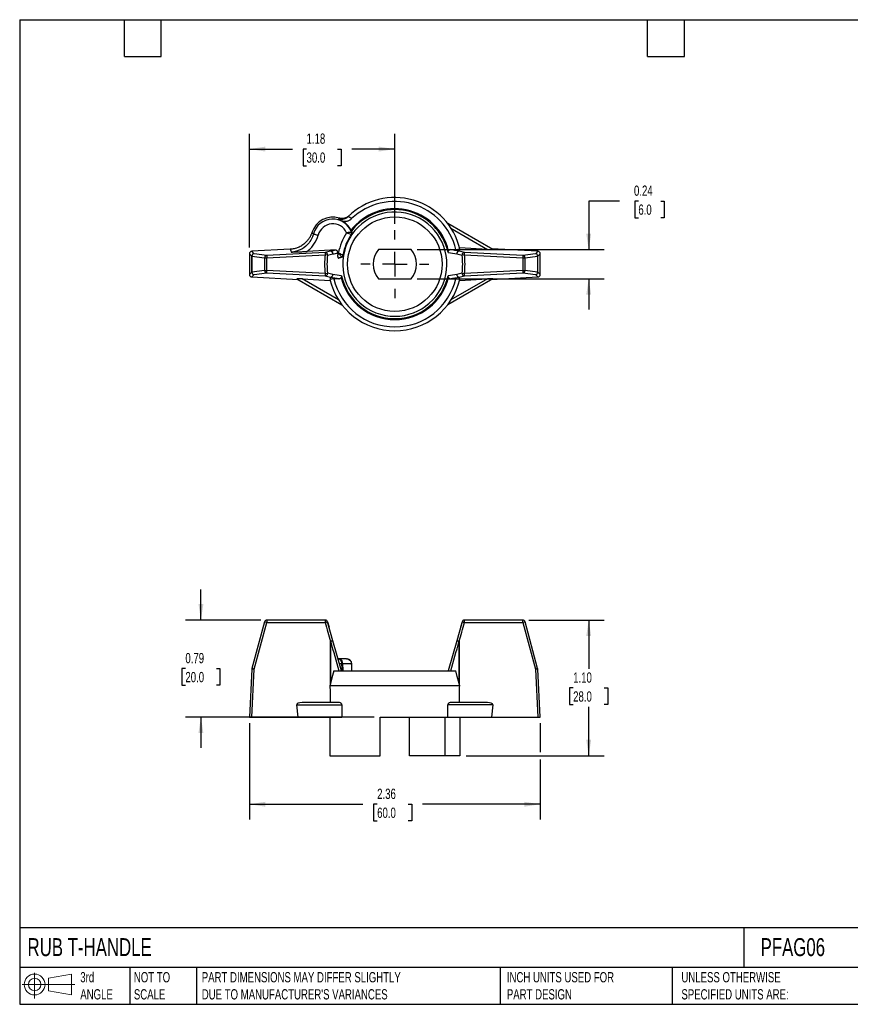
# Model space of a CAD drawing. Header units: inches. Extents: x 0.2 to 10.8, y 0.2 to 8.2.
# Tile 1 of 2: x 0.2 to 7, y 0.2 to 8.2. Entities that reach past the tile are written whole.
import ezdxf

# ---------------------------------------------------------------- set-up
doc = ezdxf.new("R2010")
doc.units = ezdxf.units.IN
doc.header["$MEASUREMENT"] = 0
doc.linetypes.add('SLD-Center', pattern=[0.75, 0.6, -0.05, 0.05, -0.05])
doc.linetypes.add('SLD-Solid', pattern=[0])
doc.layers.add('CENTER', color=40, linetype='SLD-Center')
doc.layers.add('SLD-DEFPOINTS', color=7, linetype='Continuous')
doc.layers.add('DIMENSIONS', color=140, linetype='SLD-Solid', lineweight=25)
doc.layers.add('TEXT', color=140, linetype='SLD-Solid', lineweight=25)
doc.styles.add('SLDTEXTSTYLE0', font='TXT', dxfattribs={"width": 0.7})
doc.dimstyles.new('SLDDIMSTYLE0', dxfattribs={"dimtxt": 0.084961, "dimasz": 0.13, "dimexe": 0, "dimexo": 0.0625, "dimgap": 0.02124, "dimtad": 0, "dimtih": 1, "dimtoh": 1, "dimrnd": 1e-09, "dimzin": 12, "dimdsep": 46, "dimtxsty": 'SLDTEXTSTYLE0', "dimsah": 1, "dimcen": 0.09, "dimadec": 0, "dimazin": 3, "dimtfac": 1, "dimtofl": 0, "dimtmove": 0, "dimatfit": 3, "dimfxl": 0, "dimfrac": 2, "dimtolj": 1, "dimtzin": 12, "dimarcsym": 0})
doc.dimstyles.new('SLDDIMSTYLE1', dxfattribs={"dimtxt": 0.084961, "dimasz": 0.13, "dimexe": 0, "dimexo": 0.0625, "dimgap": 0.02124, "dimtad": 0, "dimtih": 1, "dimtoh": 1, "dimrnd": 1e-09, "dimdsep": 46, "dimtxsty": 'SLDTEXTSTYLE0', "dimsah": 1, "dimcen": 0.09, "dimadec": 0, "dimazin": 2, "dimtfac": 1, "dimtmove": 0, "dimatfit": 0, "dimfxl": 0, "dimfrac": 2, "dimtolj": 1, "dimtzin": 12, "dimarcsym": 0})
doc.dimstyles.new('SLDDIMSTYLE2', dxfattribs={"dimtxt": 0.084961, "dimasz": 0.13, "dimexe": 0, "dimexo": 0.0625, "dimgap": 0.02124, "dimtad": 0, "dimtih": 1, "dimtoh": 1, "dimrnd": 1e-09, "dimzin": 4, "dimdsep": 46, "dimtxsty": 'SLDTEXTSTYLE0', "dimsah": 1, "dimcen": 0.09, "dimadec": 0, "dimazin": 1, "dimtfac": 1, "dimtofl": 0, "dimtmove": 0, "dimatfit": 3, "dimfxl": 0, "dimfrac": 2, "dimtolj": 1, "dimtzin": 12, "dimarcsym": 0})

# ---------------------------------------------------------------- blocks, each defined once
blk = doc.blocks.new('Block11')
at = {"color": 7, "linetype": 'SLD-Solid', "lineweight": 18}
for p, q in [((0.1019, 0.2091), (0.1019, 0)), ((0.2157, 0.1641), (0.4006, 0.1981)), ((0.2157, 0.0628), (0.2157, 0.1641)), ((0.4006, 0.1981), (0.4006, 0.0288)), ((0, 0.1135), (0.4281, 0.1135)), ((0.2157, 0.0628), (0.4006, 0.0288))]:
    blk.add_line(p, q, dxfattribs=at)
for radius in [0.0846, 0.0506]:
    blk.add_circle((0.1019, 0.1135), radius, dxfattribs=at)
blk = doc.blocks.new('Block12')
at = {"layer": 'SLD-DEFPOINTS'}
blk.add_blockref('Block11', (0, 0), dxfattribs=at)
blk = doc.blocks.new('_D')
at = {"layer": 'DIMENSIONS'}
for p, q in [((2.1159, 2.5342), (2.1159, 1.7505)), ((4.4781, 2.5342), (4.4781, 2.2992)), ((4.4781, 2.2392), (4.4781, 1.7505)), ((2.1159, 1.8755), (3.0384, 1.8755)), ((3.1536, 1.8755), (3.125, 1.8755)), ((3.125, 1.8755), (3.125, 1.7405)), ((3.406, 1.8755), (3.4346, 1.8755)), ((3.4346, 1.8755), (3.4346, 1.7405)), ((4.4781, 1.8755), (3.5212, 1.8755)), ((3.125, 1.7405), (3.1536, 1.7405)), ((3.4346, 1.7405), (3.406, 1.7405))]:
    blk.add_line(p, q, dxfattribs=at)
for points in [[(2.1159, 1.8755), (2.2459, 1.8555), (2.2459, 1.8955)], [(4.4781, 1.8755), (4.3481, 1.8955), (4.3481, 1.8555)]]:
    blk.add_solid(points, dxfattribs=at)
at = {"layer": 'DIMENSIONS', "char_height": 0.08333, "attachment_point": 1, "style": 'SLDTEXTSTYLE0'}
for s, insert in [('2.36', (3.1536, 2.002)), ('60.0', (3.1536, 1.8479))]:
    blk.add_mtext(s, dxfattribs=dict(at, insert=insert))
blk = doc.blocks.new('_D_1')
at = {"layer": 'DIMENSIONS'}
for p, q in [((1.7221, 3.3716), (1.7221, 3.6216)), ((2.2075, 3.3716), (1.5971, 3.3716)), ((1.5959, 2.9779), (1.5674, 2.9779)), ((1.5674, 2.9779), (1.5674, 2.8429)), ((1.8484, 2.9779), (1.8769, 2.9779)), ((1.8769, 2.9779), (1.8769, 2.8429)), ((1.5674, 2.8429), (1.5959, 2.8429)), ((1.8769, 2.8429), (1.8484, 2.8429)), ((3.1288, 2.5842), (1.5971, 2.5842)), ((1.7221, 2.5842), (1.7221, 2.3342))]:
    blk.add_line(p, q, dxfattribs=at)
for points in [[(1.7221, 3.3716), (1.7421, 3.5016), (1.7021, 3.5016)], [(1.7221, 2.5842), (1.7021, 2.4542), (1.7421, 2.4542)]]:
    blk.add_solid(points, dxfattribs=at)
at = {"layer": 'DIMENSIONS', "char_height": 0.08333, "attachment_point": 1, "style": 'SLDTEXTSTYLE0'}
for s, insert in [('0.79', (1.5959, 3.1043)), ('20.0', (1.5959, 2.9503))]:
    blk.add_mtext(s, dxfattribs=dict(at, insert=insert))
blk = doc.blocks.new('_D_2')
at = {"layer": 'DIMENSIONS'}
for p, q in [((4.3864, 3.3716), (4.9968, 3.3716)), ((4.8718, 3.3716), (4.8718, 2.9745)), ((4.7455, 2.8204), (4.717, 2.8204)), ((4.717, 2.8204), (4.717, 2.6854)), ((4.998, 2.8204), (5.0265, 2.8204)), ((5.0265, 2.8204), (5.0265, 2.6854)), ((4.717, 2.6854), (4.7455, 2.6854)), ((4.8718, 2.2692), (4.8718, 2.6664)), ((5.0265, 2.6854), (4.998, 2.6854)), ((3.8752, 2.2692), (4.9968, 2.2692))]:
    blk.add_line(p, q, dxfattribs=at)
for points in [[(4.8718, 3.3716), (4.8518, 3.2416), (4.8918, 3.2416)], [(4.8718, 2.2692), (4.8918, 2.3992), (4.8518, 2.3992)]]:
    blk.add_solid(points, dxfattribs=at)
at = {"layer": 'DIMENSIONS', "char_height": 0.08333, "attachment_point": 1, "style": 'SLDTEXTSTYLE0'}
for s, insert in [('1.10', (4.7455, 2.9469)), ('28.0', (4.7455, 2.7928))]:
    blk.add_mtext(s, dxfattribs=dict(at, insert=insert))
blk = doc.blocks.new('_D_5')
at = {"layer": 'DIMENSIONS'}
for p, q in [((2.1159, 6.3984), (2.1159, 7.3238)), ((3.297, 6.5909), (3.297, 7.3238)), ((2.1159, 7.1988), (2.465, 7.1988)), ((2.5802, 7.1988), (2.5516, 7.1988)), ((2.5516, 7.1988), (2.5516, 7.0638)), ((2.8326, 7.1988), (2.8612, 7.1988)), ((2.8612, 7.1988), (2.8612, 7.0638)), ((3.297, 7.1988), (2.9478, 7.1988)), ((2.5516, 7.0638), (2.5802, 7.0638)), ((2.8612, 7.0638), (2.8326, 7.0638))]:
    blk.add_line(p, q, dxfattribs=at)
for points in [[(2.1159, 7.1988), (2.2459, 7.1788), (2.2459, 7.2188)], [(3.297, 7.1988), (3.167, 7.2188), (3.167, 7.1788)]]:
    blk.add_solid(points, dxfattribs=at)
at = {"layer": 'DIMENSIONS', "char_height": 0.08333, "attachment_point": 1, "style": 'SLDTEXTSTYLE0'}
for s, insert in [('1.18', (2.5802, 7.3252)), ('30.0', (2.5802, 7.1712))]:
    blk.add_mtext(s, dxfattribs=dict(at, insert=insert))
blk = doc.blocks.new('_D_6')
at = {"layer": 'DIMENSIONS'}
for p, q in [((5.1218, 6.7761), (4.8718, 6.7761)), ((4.8718, 6.7761), (4.8718, 6.3819)), ((5.275, 6.7761), (5.2464, 6.7761)), ((5.2464, 6.7761), (5.2464, 6.641)), ((5.4568, 6.7761), (5.4853, 6.7761)), ((5.4853, 6.7761), (5.4853, 6.641)), ((5.2464, 6.641), (5.275, 6.641)), ((5.4853, 6.641), (5.4568, 6.641)), ((3.479, 6.3819), (4.9968, 6.3819)), ((3.479, 6.1456), (4.9968, 6.1456)), ((4.8718, 6.1456), (4.8718, 5.8956))]:
    blk.add_line(p, q, dxfattribs=at)
for points in [[(4.8718, 6.3819), (4.8918, 6.5119), (4.8518, 6.5119)], [(4.8718, 6.1456), (4.8518, 6.0156), (4.8918, 6.0156)]]:
    blk.add_solid(points, dxfattribs=at)
at = {"layer": 'DIMENSIONS', "char_height": 0.08333, "attachment_point": 1, "style": 'SLDTEXTSTYLE0'}
for s, insert in [('0.24', (5.2396, 6.9025)), ('6.0', (5.275, 6.7484))]:
    blk.add_mtext(s, dxfattribs=dict(at, insert=insert))
blk = doc.blocks.new('SW_CENTERMARKSYMBOL_0')
at = {"layer": 'CENTER', "color": 0}
for p, q in [((0, 0.2), (0, 0.2772)), ((0, 0), (0, 0.1)), ((-0.2, 0), (-0.2772, 0)), ((0, 0), (-0.1, 0)), ((0, 0), (0, -0.1)), ((0, 0), (0.1, 0)), ((0.2, 0), (0.2772, 0)), ((0, -0.2), (0, -0.2772))]:
    blk.add_line(p, q, dxfattribs=at)

msp = doc.modelspace()

# ---------------------------------------------------------------- linework, layer by layer
for p, q in [((4.092, 6.3821), (3.7265, 6.5932)), ((2.9487, 6.5042), (2.9487, 6.5043)), ((3.7533, 6.555), (4.0507, 6.3833)), ((2.1159, 6.3484), (2.1363, 6.3291)), ((2.1159, 6.3484), (2.1159, 6.1791)), ((2.4468, 6.3844), (2.1345, 6.3681)), ((2.1549, 6.3487), (2.1345, 6.3681)), ((2.1363, 6.3291), (2.1369, 6.3291)), ((2.1363, 6.3291), (2.1363, 6.1984)), ((2.1369, 6.3291), (2.2385, 6.3145)), ((2.1369, 6.1984), (2.1369, 6.3291)), ((2.2565, 6.3341), (2.1549, 6.3487)), ((2.7308, 6.359), (2.2565, 6.3341)), ((2.2565, 6.3341), (2.2575, 6.3145)), ((2.2575, 6.3145), (2.7318, 6.3393)), ((2.7736, 6.3768), (2.5835, 6.3668)), ((2.7308, 6.359), (2.7318, 6.3393)), ((2.7506, 6.3368), (2.7318, 6.3393)), ((2.7736, 6.3768), (2.7738, 6.3693)), ((2.7748, 6.3693), (2.7746, 6.3768)), ((2.8151, 6.3768), (2.7746, 6.3768)), ((2.8796, 6.3343), (2.8796, 6.3342)), ((3.429, 6.3819), (3.1649, 6.3819)), ((3.7294, 6.3587), (3.7311, 6.3584)), ((3.7508, 6.3819), (3.7928, 6.3819)), ((3.8196, 6.3873), (3.8191, 6.3693)), ((3.8201, 6.3693), (3.8206, 6.3875)), ((3.8206, 6.3875), (3.8239, 6.3879)), ((4.0507, 6.3833), (3.8221, 6.3953)), ((3.8621, 6.3393), (3.8433, 6.3368)), ((3.8621, 6.3393), (3.8631, 6.359)), ((3.8621, 6.3393), (4.3364, 6.3145)), ((4.3374, 6.3341), (3.8631, 6.359)), ((4.4594, 6.3681), (4.0822, 6.3878)), ((4.3374, 6.3341), (4.3364, 6.3145)), ((4.439, 6.3487), (4.3374, 6.3341)), ((4.3554, 6.3145), (4.457, 6.3291)), ((4.4594, 6.3681), (4.439, 6.3487)), ((4.457, 6.3291), (4.457, 6.1984)), ((4.457, 6.3291), (4.4576, 6.3291)), ((4.4576, 6.3291), (4.4781, 6.3484)), ((4.4576, 6.1984), (4.4576, 6.3291)), ((4.4781, 6.1791), (4.4781, 6.3484)), ((2.2385, 6.3145), (2.2575, 6.3145)), ((2.2385, 6.3145), (2.2385, 6.213)), ((2.2575, 6.213), (2.2575, 6.3145)), ((4.3364, 6.3145), (4.3364, 6.213)), ((4.3364, 6.3145), (4.3554, 6.3145)), ((4.3554, 6.213), (4.3554, 6.3145)), ((2.1363, 6.1984), (2.1159, 6.1791)), ((2.1345, 6.1594), (2.1549, 6.1788)), ((2.1363, 6.1984), (2.1369, 6.1984)), ((2.2385, 6.213), (2.1369, 6.1984)), ((2.1549, 6.1788), (2.2565, 6.1934)), ((2.2385, 6.213), (2.2575, 6.213)), ((2.2565, 6.1934), (2.2575, 6.213)), ((2.2565, 6.1934), (2.7308, 6.1685)), ((2.7318, 6.1882), (2.2575, 6.213)), ((2.7318, 6.1882), (2.7308, 6.1685)), ((2.7318, 6.1882), (2.7506, 6.1907)), ((2.8645, 6.1688), (2.8628, 6.1691)), ((3.7311, 6.1691), (3.7294, 6.1688)), ((3.8433, 6.1907), (3.8621, 6.1882)), ((4.3364, 6.213), (3.8621, 6.1882)), ((3.8631, 6.1685), (3.8621, 6.1882)), ((3.8631, 6.1685), (4.3374, 6.1934)), ((4.3364, 6.213), (4.3374, 6.1934)), ((4.3364, 6.213), (4.3554, 6.213)), ((4.3374, 6.1934), (4.439, 6.1788)), ((4.457, 6.1984), (4.3554, 6.213)), ((4.439, 6.1788), (4.4594, 6.1594)), ((4.457, 6.1984), (4.4576, 6.1984)), ((4.4781, 6.1791), (4.4576, 6.1984)), ((2.1345, 6.1594), (2.5117, 6.1397)), ((2.5019, 6.1454), (2.8674, 5.9343)), ((2.5432, 6.1442), (2.7718, 6.1322)), ((2.8406, 5.9725), (2.5432, 6.1442)), ((2.7733, 6.14), (2.7701, 6.1396)), ((2.7738, 6.1582), (2.7733, 6.14)), ((2.7743, 6.1402), (2.7748, 6.1582)), ((2.8431, 6.1456), (2.8012, 6.1456)), ((3.1649, 6.1456), (3.429, 6.1456)), ((4.092, 6.1454), (3.7265, 5.9343)), ((3.7928, 6.1456), (3.7508, 6.1456)), ((4.0507, 6.1442), (3.7533, 5.9725)), ((3.8191, 6.1582), (3.8196, 6.1402)), ((3.8206, 6.14), (3.8201, 6.1582)), ((3.8239, 6.1396), (3.8206, 6.14)), ((3.8221, 6.1322), (4.0507, 6.1442)), ((4.0822, 6.1397), (4.4594, 6.1594)), ((2.7318, 3.3716), (2.2575, 3.3716)), ((4.3364, 3.3716), (3.8621, 3.3716)), ((2.2385, 3.357), (2.1369, 2.9777)), ((2.1549, 2.9737), (2.2565, 3.353)), ((2.2565, 3.353), (2.7308, 3.353)), ((2.7935, 3.2042), (2.7505, 3.3573)), ((2.7935, 3.2042), (2.7505, 3.3572)), ((2.7613, 3.3189), (2.7506, 3.357)), ((2.7506, 3.357), (2.7626, 3.3142)), ((3.8434, 3.3573), (3.8004, 3.2042)), ((3.8434, 3.3572), (3.8004, 3.2042)), ((3.8433, 3.357), (3.8313, 3.3142)), ((3.8434, 3.3572), (3.8435, 3.3573)), ((3.8631, 3.353), (4.3374, 3.353)), ((4.3374, 3.353), (4.439, 2.9737)), ((4.457, 2.9777), (4.3554, 3.357)), ((2.7935, 3.204), (2.7935, 3.2041)), ((2.7936, 3.2039), (2.7935, 3.2041)), ((2.7936, 3.2039), (2.7935, 3.2041)), ((2.7936, 3.2039), (2.7935, 3.204)), ((2.8632, 2.9582), (2.7936, 3.2041)), ((3.8003, 3.2041), (3.7308, 2.9582)), ((3.8004, 3.204), (3.8004, 3.2041)), ((2.7738, 3.1997), (2.7733, 2.8523)), ((2.7743, 2.8562), (2.7748, 3.1997)), ((3.8191, 3.1998), (3.8196, 2.8562)), ((3.8206, 2.8523), (3.8201, 3.1998)), ((2.8384, 3.0566), (2.8348, 3.0566)), ((2.905, 3.0566), (2.8384, 3.0566)), ((2.1363, 2.9737), (2.1159, 2.5842)), ((2.1345, 2.5842), (2.1549, 2.9737)), ((2.8458, 3.0186), (2.8646, 3.0186)), ((2.8752, 3.0186), (2.9434, 3.0186)), ((2.9491, 2.9582), (2.9468, 3.0187)), ((4.439, 2.9737), (4.4594, 2.5842)), ((4.4781, 2.5842), (4.4576, 2.9737)), ((2.8012, 2.9582), (3.7928, 2.9582)), ((2.7733, 2.8523), (2.7701, 2.8401)), ((2.7701, 2.8401), (3.8239, 2.8401)), ((3.8239, 2.8401), (3.8206, 2.8523)), ((2.5019, 2.6826), (2.8674, 2.6826)), ((2.5117, 2.5842), (2.5019, 2.6826)), ((2.8406, 2.7023), (2.5432, 2.7023)), ((2.8674, 2.6826), (2.8674, 2.5842)), ((3.7265, 2.5842), (3.7265, 2.6826)), ((4.092, 2.6826), (3.7265, 2.6826)), ((4.0507, 2.7023), (3.7533, 2.7023)), ((4.092, 2.6826), (4.0822, 2.5842)), ((2.1159, 2.5842), (2.1345, 2.5842)), ((2.1345, 2.5842), (2.5117, 2.5842)), ((2.5117, 2.5842), (2.8674, 2.5842)), ((2.7687, 2.5842), (2.7687, 2.2692)), ((3.1788, 2.5842), (3.7265, 2.5842)), ((3.1788, 2.2692), (3.1788, 2.5842)), ((3.4151, 2.2692), (3.4151, 2.5842)), ((3.7034, 2.5842), (3.7034, 2.2692)), ((3.7265, 2.5842), (4.0822, 2.5842)), ((3.8252, 2.5842), (3.8252, 2.2692)), ((4.0822, 2.5842), (4.4594, 2.5842)), ((4.4594, 2.5842), (4.4781, 2.5842)), ((2.7687, 2.2692), (3.1788, 2.2692)), ((3.7034, 2.2692), (3.4151, 2.2692)), ((3.8252, 2.2692), (3.7034, 2.2692))]:
    msp.add_line(p, q)
at = {"flags": 128}
for points in [[(3.7928, 6.3819), (3.8076, 6.3849), (3.8196, 6.3873)], [(2.8012, 6.1456), (2.7863, 6.1426), (2.7743, 6.1402)], [(3.8196, 6.1402), (3.8044, 6.1432), (3.7928, 6.1456)], [(2.8646, 3.0186), (2.865, 3.0057), (2.8654, 2.9927), (2.8659, 2.9797), (2.8663, 2.9667), (2.8666, 2.9582)], [(2.8772, 2.9582), (2.8769, 2.9665), (2.8763, 2.9839), (2.8758, 3.0013), (2.8752, 3.0186)], [(2.9434, 3.0186), (2.944, 3.0013), (2.9447, 2.9839), (2.9454, 2.9665), (2.9457, 2.9582)], [(2.8012, 2.9582), (2.7863, 2.9018), (2.7743, 2.8562)], [(3.8196, 2.8562), (3.8044, 2.914), (3.7928, 2.9582)]]:
    msp.add_lwpolyline(points, dxfattribs=at)
msp.add_circle((3.297, 6.2637), 0.3839)
for centre, radius, start, end in [((3.297, 6.2637), 0.5413, 13.26222, 134.4841), ((3.297, 6.2637), 0.5097, 13.40856, 133.49286), ((2.793, 6.4685), 0.1772, 72.66558, 162.49901), ((3.297, 6.2637), 0.4232, 170.41591, 145.3652), ((3.297, 6.2637), 0.4504, 14.04841, 142.23519), ((3.297, 6.2637), 0.4428, 12.38664, 142.73093), ((2.793, 6.4685), 0.162, 19.57376, 165.44837), ((2.793, 6.4685), 0.1226, 24.05302, 165.44837), ((3.1772, 6.3751), 0.4228, 141.62103, 142.95659), ((2.793, 6.4685), 0.1641, 25.67121, 66.55484), ((3.297, 6.2637), 0.4674, 146.98091, 168.80019), ((3.297, 6.2637), 0.4281, 145.68765, 170.09345), ((3.297, 6.2637), 0.4232, 145.37212, 170.40899), ((2.8734, 6.0313), 0.4789, 80.95733, 81.60293), ((2.8337, 5.9176), 0.6154, 79.13295, 79.52238), ((2.156, 6.329), 0.0197, 93.17207, 179.82793), ((2.1565, 6.3291), 0.0196, 94.79426, 180.21572), ((2.2582, 6.3146), 0.0196, 94.79426, 180.21572), ((3.297, 6.2637), 0.5702, 172.38268, 187.61732), ((3.297, 6.2637), 0.5512, 172.38268, 187.61732), ((2.7748, 6.3496), 0.0197, 90.00411, 92.9959), ((2.793, 6.4685), 0.1226, 289.93113, 291.72808), ((3.297, 6.2637), 0.4707, 168.98226, 169.0485), ((2.793, 6.4685), 0.162, 286.52549, 296.20734), ((3.2063, 6.8348), 0.6154, 236.25872, 236.64816), ((3.1555, 6.7257), 0.4789, 234.17817, 234.82377), ((3.297, 6.2637), 0.1772, 138.18969, 221.81031), ((3.297, 6.2637), 0.1772, 318.18969, 41.81031), ((3.297, 6.2637), 0.5512, 352.38268, 7.61732), ((3.297, 6.2637), 0.5702, 352.38268, 7.61732), ((4.3357, 6.3146), 0.0196, 359.78428, 85.20574), ((4.4374, 6.3291), 0.0196, 359.78428, 85.20574), ((4.4379, 6.329), 0.0197, 0.17207, 86.82793), ((2.156, 6.1985), 0.0197, 180.17207, 266.82793), ((2.1565, 6.1984), 0.0196, 179.78428, 265.20574), ((2.2582, 6.2129), 0.0196, 179.78428, 265.20574), ((3.297, 6.2637), 0.4428, 192.38664, 347.61336), ((4.3357, 6.2129), 0.0196, 274.79426, 0.21572), ((4.4374, 6.1984), 0.0196, 274.79426, 0.21572), ((4.4379, 6.1985), 0.0197, 273.17207, 359.82793), ((3.297, 6.2637), 0.5413, 193.26222, 346.73778), ((3.297, 6.2637), 0.5097, 193.40856, 346.59144), ((3.297, 6.2637), 0.4504, 194.04841, 345.95159), ((3.8191, 6.1779), 0.0197, 270.00412, 272.9959), ((2.2575, 3.3519), 0.0197, 90, 165), ((2.3448, 3.3574), 0.0884, 170.77407, 182.91253), ((2.819, 3.3574), 0.0884, 170.77407, 182.91253), ((2.7318, 3.3519), 0.0197, 15.60199, 90), ((3.8621, 3.3519), 0.0197, 90, 164.4365), ((3.7749, 3.3574), 0.0884, 357.08747, 9.22593), ((4.2492, 3.3574), 0.0884, 357.08747, 9.22593), ((4.3364, 3.3519), 0.0197, 15, 90), ((2.2207, 3.2364), 0.1219, 72.92906, 81.60165), ((4.3732, 3.2364), 0.1219, 98.39835, 107.07094), ((3.8196, 2.8241), 0.3757, 89.92154, 90.07846), ((2.1559, 2.9726), 0.0197, 165, 177), ((2.1456, 2.8814), 0.0928, 84.23809, 95.76191), ((2.1191, 2.8571), 0.1219, 72.92906, 81.60165), ((4.4748, 2.8571), 0.1219, 98.39835, 107.07094), ((4.4483, 2.8814), 0.0928, 84.23809, 95.76191), ((4.438, 2.9726), 0.0197, 3, 15)]:
    msp.add_arc(centre, radius, start, end)
for centre, major_axis, ratio, start_param, end_param in [((2.9599, 6.6687), (0.0787, 0.0676), 0.142163, 2.011195, 2.017456), ((2.1356, 6.3484), (-0.0143, 0.0136), 0.9974, 5.525267, 7.041104), ((2.7853, 6.6152), (-0.027, 0.5148), 0.745659, 1.996186, 2.045314), ((2.2809, 6.2365), (0.7165, 0.1812), 0.014649, 0.80849, 0.888286), ((2.7746, 6.3571), (-0.0005, 0.0197), 0.998629, 6.257041, 6.309329), ((4.2916, 6.2423), (0.6932, -0.1751), 0.014601, 2.240892, 2.32275), ((4.0487, 6.3844), (0.0433, -0.0023), 0.023741, 4.759077, 6.329873), ((4.4583, 6.3484), (0.0143, 0.0136), 0.9974, 5.525267, 7.041104), ((2.1356, 6.1791), (-0.0143, -0.0136), 0.9974, 5.525267, 7.041104), ((2.3023, 6.2852), (0.6932, -0.1751), 0.014601, 5.382485, 5.464343), ((4.292, 6.2853), (0.6935, 0.1752), 0.014602, 3.960466, 4.042108), ((4.4583, 6.1791), (0.0143, -0.0136), 0.9974, 5.525267, 7.041104), ((2.5452, 6.1431), (0.0433, -0.0023), 0.023741, 1.617484, 3.188281), ((3.8197, 6.156), (0.015, -0.0108), 0.801557, 5.229313, 5.289052), ((4.0487, 6.1431), (0.0433, 0.0023), 0.023741, 6.236497, 7.807294), ((2.3023, 5.1481), (-0.6914, 2.651), 0.018947, 2.309729, 2.391587), ((4.292, 5.1494), (0.6917, 2.6524), 0.018947, 3.891626, 3.973268), ((3.297, 5.7327), (0.0284, 10.3294), 0.052336, 1.85477, 1.868694), ((3.8197, 2.8694), (-0.017, 0.0672), 0.048959, 1.755039, 1.814778), ((3.297, 5.7327), (-0.0284, 10.3294), 0.052336, 4.414491, 4.428416), ((2.5452, 2.6826), (0.0433, -0.0011), 0.453434, 1.627984, 3.19878), ((4.0487, 2.6826), (0.0433, 0.0011), 0.453434, 6.225998, 7.796794)]:
    msp.add_ellipse(centre, major_axis=major_axis, ratio=ratio, start_param=start_param, end_param=end_param)
for points, knots in [([(2.9172, 6.6496), (2.913, 6.6454), (2.9083, 6.6417), (2.9033, 6.6386), (2.9024, 6.638), (2.9014, 6.6375), (2.9005, 6.637), (2.8984, 6.6358), (2.8964, 6.6348), (2.8943, 6.6338), (2.8917, 6.6327), (2.8891, 6.6316), (2.8864, 6.6308), (2.8846, 6.6302), (2.8829, 6.6297), (2.8811, 6.6292), (2.8782, 6.6285), (2.8752, 6.6279), (2.8723, 6.6275), (2.8707, 6.6273), (2.869, 6.6271), (2.8674, 6.627), (2.8657, 6.6269), (2.8639, 6.6268), (2.8622, 6.6268), (2.8558, 6.6267), (2.8495, 6.6274), (2.8433, 6.6289), (2.8421, 6.6292), (2.841, 6.6295), (2.8398, 6.6298)], [0, 0, 0, 0, 0.0451063, 0.0451063, 0.0451063, 0.0534753, 0.0534753, 0.0534753, 0.0710354, 0.0710354, 0.0710354, 0.0928217, 0.0928217, 0.0928217, 0.1070217, 0.1070217, 0.1070217, 0.1300308, 0.1300308, 0.1300308, 0.1426398, 0.1426398, 0.1426398, 0.1560258, 0.1560258, 0.1560258, 0.2046031, 0.2046031, 0.2046031, 0.214033, 0.214033, 0.214033, 0.214033]), ([(2.9236, 6.6558), (2.9223, 6.6545), (2.9197, 6.6522), (2.9156, 6.649), (2.9116, 6.6463), (2.9076, 6.6439), (2.9038, 6.6419), (2.9001, 6.6403), (2.8966, 6.6389), (2.8933, 6.6377), (2.8902, 6.6368), (2.8845, 6.6354), (2.8763, 6.6341), (2.8656, 6.6339), (2.8554, 6.635), (2.849, 6.6367), (2.8458, 6.6376)], [0, 0, 0, 0, 0.064695, 0.12613, 0.184303, 0.239213, 0.290857, 0.339238, 0.384358, 0.426218, 0.464817, 0.500155, 0.633273, 0.760943, 0.88319, 1, 1, 1, 1]), ([(2.8583, 6.619), (2.86, 6.6183), (2.8632, 6.617), (2.8681, 6.6154), (2.8727, 6.6142), (2.877, 6.6134), (2.8837, 6.6123), (2.8929, 6.6118), (2.904, 6.6128), (2.9141, 6.615), (2.9232, 6.6183), (2.9317, 6.6225), (2.9394, 6.6275), (2.9439, 6.6315), (2.9462, 6.6335)], [0, 0, 0, 0, 0.05776, 0.111779, 0.16203, 0.208489, 0.251131, 0.380462, 0.499994, 0.605291, 0.707934, 0.807938, 0.905296, 1, 1, 1, 1]), ([(2.6241, 6.5218), (2.6231, 6.5189), (2.6212, 6.5132), (2.6179, 6.5048), (2.6143, 6.4967), (2.6103, 6.4888), (2.6061, 6.4812), (2.6016, 6.4739), (2.5967, 6.4668), (2.5917, 6.46), (2.5864, 6.4534), (2.5809, 6.4472), (2.5751, 6.4413), (2.5692, 6.4357), (2.5632, 6.4304), (2.5546, 6.4234), (2.5431, 6.4153), (2.5285, 6.4067), (2.513, 6.3994), (2.4971, 6.3935), (2.4806, 6.3889), (2.4638, 6.3858), (2.4525, 6.3849), (2.4468, 6.3844)], [0, 0, 0, 0, 0.037948, 0.075554, 0.112818, 0.149741, 0.18632, 0.222556, 0.258446, 0.293991, 0.329191, 0.364049, 0.398566, 0.432742, 0.466576, 0.500069, 0.571357, 0.64268, 0.714043, 0.785459, 0.856928, 0.928443, 1, 1, 1, 1]), ([(2.6362, 6.5092), (2.6336, 6.4992), (2.6302, 6.4894), (2.6194, 6.4646), (2.6108, 6.4502), (2.5844, 6.4164), (2.5636, 6.3987), (2.5146, 6.3719), (2.4854, 6.3636), (2.4562, 6.3621)], [0, 0, 0, 0, 0.942079, 0.942079, 2.449407, 2.449407, 4.86113, 4.86113, 7.536635, 7.536635, 7.536635, 7.536635]), ([(2.5836, 6.3669), (2.5946, 6.3748), (2.6051, 6.3838), (2.6242, 6.4033), (2.6328, 6.4139), (2.6559, 6.4476), (2.6675, 6.473), (2.6743, 6.4993)], [0, 0, 0, 0, 0.25, 0.25, 0.5, 0.5, 1, 1, 1, 1]), ([(2.6362, 6.5092), (2.6366, 6.5091), (2.6408, 6.508), (2.6548, 6.5043), (2.6645, 6.5018), (2.6743, 6.4993)], [0, 0, 0, 0, 0.5, 0.5, 1, 1, 1, 1]), ([(2.9456, 6.5227), (2.9454, 6.5227), (2.9427, 6.5226), (2.9344, 6.522), (2.9292, 6.5215), (2.9199, 6.5205), (2.9161, 6.52), (2.9099, 6.5192), (2.9074, 6.5188), (2.905, 6.5185)], [-0.0011399, -0.0011399, -0.0011399, -0.0011399, 0.2881878, 0.2881878, 0.5489901, 0.5489901, 0.7119916, 0.7119916, 0.8138675, 0.8138675, 0.8138675, 0.8138675]), ([(2.905, 6.5185), (2.9073, 6.5177), (2.9097, 6.517), (2.9157, 6.515), (2.9193, 6.5137), (2.928, 6.5107), (2.9329, 6.5089), (2.9406, 6.5061), (2.9431, 6.5052), (2.9434, 6.5051)], [-0.0011399, -0.0011399, -0.0011399, -0.0011399, 0.1007361, 0.1007361, 0.2637375, 0.2637375, 0.5245399, 0.5245399, 0.8138675, 0.8138675, 0.8138675, 0.8138675]), ([(2.9409, 6.5396), (2.9411, 6.5392), (2.9413, 6.5388), (2.942, 6.5374), (2.9425, 6.5363), (2.9433, 6.5345), (2.9437, 6.5338), (2.9442, 6.5326), (2.9444, 6.5322), (2.9446, 6.5319), (2.9446, 6.5319), (2.9446, 6.5319)], [-0.10009617, -0.10009617, -0.10009617, -0.10009617, -0.09695556, -0.09695556, -0.08780245, -0.08780245, -0.07978829, -0.07978829, -0.07271049, -0.07271049, -0.07197845, -0.07197845, -0.07197845, -0.07197845]), ([(2.9434, 6.5051), (2.9451, 6.5076), (2.9474, 6.5135), (2.9467, 6.5198), (2.9456, 6.5227)], [0, 0, 0, 0, 0.5, 1, 1, 1, 1]), ([(2.9498, 6.522), (2.9501, 6.5213), (2.9506, 6.52), (2.9512, 6.5179), (2.9516, 6.5157), (2.9517, 6.5135), (2.9515, 6.5116), (2.9512, 6.51), (2.9509, 6.5087), (2.9504, 6.5073), (2.9497, 6.5058), (2.949, 6.5048), (2.9487, 6.5043)], [0, 0, 0, 0, 0.183555, 0.350412, 0.500941, 0.640149, 0.756712, 0.809033, 0.85551, 0.91193, 0.958685, 1, 1, 1, 1]), ([(2.4562, 6.3621), (2.4673, 6.3624), (2.4879, 6.363), (2.5143, 6.3639), (2.5347, 6.3646), (2.5491, 6.3652), (2.5616, 6.3657), (2.5726, 6.3662), (2.5799, 6.3666), (2.5835, 6.3668)], [0, 0, 0, 0, 0.272197, 0.50629, 0.634366, 0.750543, 0.836804, 0.920004, 1, 1, 1, 1]), ([(2.7506, 6.3368), (2.7507, 6.3378), (2.7508, 6.3395), (2.7505, 6.3421), (2.75, 6.3444), (2.7494, 6.3465), (2.7486, 6.3482), (2.7478, 6.3496), (2.747, 6.3508), (2.7462, 6.3518), (2.7447, 6.3536), (2.7423, 6.3557), (2.7386, 6.3577), (2.7357, 6.3586), (2.7334, 6.3589), (2.732, 6.359), (2.7312, 6.359), (2.7308, 6.359)], [0, 0, 0, 0, 0.082738, 0.1587, 0.227876, 0.290262, 0.345854, 0.394651, 0.436654, 0.471863, 0.50028, 0.646934, 0.750009, 0.874897, 0.924934, 0.962467, 1, 1, 1, 1]), ([(2.7936, 6.3465), (2.7943, 6.3522), (2.7907, 6.3644), (2.7793, 6.3695), (2.7738, 6.3693)], [0, 0, 0, 0, 0.5, 1.000001, 1.000001, 1.000001, 1.000001]), ([(2.7936, 6.3465), (2.7937, 6.3475), (2.7938, 6.3493), (2.7937, 6.3519), (2.7932, 6.3542), (2.7926, 6.3562), (2.7919, 6.358), (2.7911, 6.3594), (2.7904, 6.3606), (2.7897, 6.3615), (2.7883, 6.3633), (2.7861, 6.3655), (2.7825, 6.3676), (2.7795, 6.3687), (2.7771, 6.3691), (2.7758, 6.3693), (2.7751, 6.3693), (2.7748, 6.3693)], [0, 0, 0, 0, 0.084397, 0.1616, 0.231603, 0.294402, 0.349993, 0.398376, 0.439549, 0.473512, 0.500267, 0.645521, 0.750009, 0.874899, 0.937434, 0.974635, 1, 1, 1, 1]), ([(2.8349, 6.3537), (2.8353, 6.3554), (2.8353, 6.3571), (2.8351, 6.3604), (2.8347, 6.3621), (2.8334, 6.3659), (2.8322, 6.368), (2.8291, 6.3716), (2.8272, 6.3731), (2.8236, 6.375), (2.822, 6.3757), (2.8186, 6.3766), (2.8169, 6.3768), (2.8151, 6.3768)], [-0.08839613, -0.08839613, -0.08839613, -0.08839613, -0.0755335, -0.0755335, -0.06269316, -0.06269316, -0.04467261, -0.04467261, -0.02646025, -0.02646025, -0.01327482, -0.01327482, 0, 0, 0, 0]), ([(2.8348, 6.3532), (2.8346, 6.3518), (2.8341, 6.349), (2.8335, 6.3448), (2.833, 6.3407), (2.8326, 6.3353), (2.8326, 6.3288), (2.8332, 6.3226), (2.8342, 6.3181), (2.8355, 6.3151), (2.8372, 6.3133), (2.8384, 6.3132), (2.8391, 6.3132)], [0, 0, 0, 0, 0.067807, 0.135553, 0.203328, 0.27125, 0.408734, 0.551132, 0.657307, 0.766944, 0.880907, 1, 1, 1, 1]), ([(2.8752, 6.3374), (2.875, 6.3375), (2.8726, 6.3386), (2.8651, 6.3419), (2.8603, 6.3441), (2.8519, 6.348), (2.8485, 6.3496), (2.8428, 6.3524), (2.8406, 6.3535), (2.8384, 6.3545)], [-0.0031715, -0.0031715, -0.0031715, -0.0031715, 0.2861693, 0.2861693, 0.5469835, 0.5469835, 0.7099925, 0.7099925, 0.811873, 0.811873, 0.811873, 0.811873]), ([(2.8384, 6.3545), (2.8399, 6.3526), (2.8414, 6.3506), (2.8453, 6.3457), (2.8477, 6.3427), (2.8536, 6.3355), (2.8571, 6.3315), (2.8626, 6.3253), (2.8644, 6.3233), (2.8646, 6.3231)], [-0.0031715, -0.0031715, -0.0031715, -0.0031715, 0.0987091, 0.0987091, 0.261718, 0.261718, 0.5225322, 0.5225322, 0.811873, 0.811873, 0.811873, 0.811873]), ([(2.868, 6.3208), (2.8687, 6.3211), (2.8701, 6.3216), (2.872, 6.3227), (2.8736, 6.3239), (2.875, 6.3252), (2.8762, 6.3265), (2.8772, 6.3279), (2.878, 6.3293), (2.8787, 6.3308), (2.8793, 6.3325), (2.8795, 6.3337), (2.8796, 6.3342)], [0, 0, 0, 0, 0.187392, 0.352842, 0.496517, 0.607942, 0.703983, 0.786106, 0.85493, 0.911734, 0.958786, 1, 1, 1, 1]), ([(3.7294, 6.3587), (3.7293, 6.361), (3.7297, 6.3634), (3.7312, 6.3683), (3.7323, 6.3708), (3.7339, 6.3731)], [0, 0, 0, 0, 0.5, 0.5, 1, 1, 1, 1]), ([(3.8193, 6.3693), (3.814, 6.3692), (3.8031, 6.3641), (3.7996, 6.3522), (3.8003, 6.3465)], [0.0241902, 0.0241902, 0.0241902, 0.0241902, 0.5, 1.0000006, 1.0000006, 1.0000006, 1.0000006]), ([(3.8153, 6.3688), (3.8144, 6.3686), (3.8127, 6.3681), (3.8104, 6.367), (3.8085, 6.3658), (3.8068, 6.3645), (3.8055, 6.3632), (3.8044, 6.3619), (3.8028, 6.3597), (3.8013, 6.3566), (3.8003, 6.3527), (3.8001, 6.35), (3.8002, 6.348), (3.8003, 6.347), (3.8003, 6.3465)], [0, 0, 0, 0, 0.0954, 0.182889, 0.262392, 0.333863, 0.397299, 0.452735, 0.500262, 0.673071, 0.799332, 0.899697, 0.94911, 1, 1, 1, 1]), ([(3.8631, 6.359), (3.8628, 6.359), (3.862, 6.359), (3.8606, 6.3589), (3.8583, 6.3586), (3.8553, 6.3577), (3.8516, 6.3557), (3.8485, 6.353), (3.8457, 6.3492), (3.8433, 6.3439), (3.8433, 6.3394), (3.8433, 6.3368)], [0, 0, 0, 0, 0.035817, 0.071633, 0.125348, 0.250481, 0.353599, 0.500701, 0.606305, 0.772893, 1, 1, 1, 1]), ([(2.7308, 6.1685), (2.7311, 6.1685), (2.7319, 6.1685), (2.7333, 6.1686), (2.7356, 6.1689), (2.7386, 6.1698), (2.7423, 6.1718), (2.7454, 6.1745), (2.7482, 6.1783), (2.7506, 6.1836), (2.7506, 6.1881), (2.7506, 6.1907)], [0, 0, 0, 0, 0.0358167, 0.0716335, 0.1253478, 0.2504807, 0.3535995, 0.5007008, 0.6063053, 0.772893, 1, 1, 1, 1]), ([(2.7746, 6.1582), (2.7799, 6.1583), (2.7908, 6.1634), (2.7943, 6.1753), (2.7936, 6.181)], [0.0241902, 0.0241902, 0.0241902, 0.0241902, 0.5, 1.0000006, 1.0000006, 1.0000006, 1.0000006]), ([(2.7786, 6.1587), (2.7795, 6.1589), (2.7812, 6.1594), (2.7835, 6.1605), (2.7854, 6.1617), (2.7871, 6.163), (2.7884, 6.1643), (2.7895, 6.1656), (2.7911, 6.1678), (2.7926, 6.1709), (2.7936, 6.1748), (2.7938, 6.1775), (2.7937, 6.1795), (2.7936, 6.1805), (2.7936, 6.181)], [0, 0, 0, 0, 0.0954, 0.182889, 0.262392, 0.333863, 0.397299, 0.452735, 0.500262, 0.673071, 0.799332, 0.899697, 0.94911, 1, 1, 1, 1]), ([(2.8645, 6.1688), (2.8646, 6.1665), (2.8642, 6.1641), (2.8627, 6.1592), (2.8616, 6.1567), (2.8601, 6.1544)], [0, 0, 0, 0, 0.5, 0.5, 1, 1, 1, 1]), ([(3.7339, 6.1544), (3.7323, 6.1567), (3.7312, 6.1592), (3.7297, 6.1641), (3.7293, 6.1665), (3.7294, 6.1688)], [0, 0, 0, 0, 0.5, 0.5, 1, 1, 1, 1]), ([(3.8003, 6.181), (3.7996, 6.1753), (3.8032, 6.1631), (3.8146, 6.158), (3.8201, 6.1582)], [0, 0, 0, 0, 0.5, 1.000001, 1.000001, 1.000001, 1.000001]), ([(3.8003, 6.181), (3.8002, 6.18), (3.8001, 6.1782), (3.8003, 6.1756), (3.8007, 6.1733), (3.8013, 6.1713), (3.802, 6.1695), (3.8028, 6.1681), (3.8035, 6.1669), (3.8042, 6.166), (3.8056, 6.1642), (3.8078, 6.162), (3.8114, 6.1599), (3.8144, 6.1588), (3.8168, 6.1584), (3.8182, 6.1582), (3.8188, 6.1582), (3.8191, 6.1582)], [0, 0, 0, 0, 0.084397, 0.1616, 0.231603, 0.294402, 0.349993, 0.398376, 0.439549, 0.473512, 0.500267, 0.645521, 0.750009, 0.874899, 0.937434, 0.974635, 1, 1, 1, 1]), ([(3.8433, 6.1907), (3.8432, 6.1897), (3.8431, 6.188), (3.8434, 6.1854), (3.8439, 6.1831), (3.8446, 6.181), (3.8453, 6.1793), (3.8461, 6.1779), (3.8469, 6.1767), (3.8477, 6.1757), (3.8492, 6.1739), (3.8516, 6.1718), (3.8553, 6.1698), (3.8582, 6.1689), (3.8605, 6.1686), (3.8619, 6.1685), (3.8627, 6.1685), (3.8631, 6.1685)], [0, 0, 0, 0, 0.0827385, 0.1586997, 0.2278759, 0.2902617, 0.3458539, 0.3946513, 0.4366539, 0.4718627, 0.5002801, 0.6469337, 0.7500094, 0.8748966, 0.9249338, 0.9624669, 1, 1, 1, 1]), ([(2.8431, 6.1456), (2.844, 6.1456), (2.8458, 6.1457), (2.8484, 6.1462), (2.8507, 6.1469), (2.8536, 6.1483), (2.857, 6.1505), (2.8591, 6.1532), (2.8601, 6.1544)], [0, 0, 0, 0, 0.140927, 0.271407, 0.391477, 0.50106, 0.761467, 1, 1, 1, 1]), ([(2.7308, 3.353), (2.7311, 3.3531), (2.7319, 3.3533), (2.7333, 3.3537), (2.7356, 3.3543), (2.7386, 3.3551), (2.7423, 3.356), (2.7454, 3.3566), (2.7482, 3.3572), (2.7506, 3.3575), (2.7506, 3.3572), (2.7506, 3.357)], [0, 0, 0, 0, 0.0358167, 0.0716335, 0.1253478, 0.2504807, 0.3535995, 0.5007008, 0.6063053, 0.772893, 1, 1, 1, 1]), ([(3.8435, 3.3573), (3.8435, 3.3573), (3.8435, 3.3575), (3.8451, 3.3573), (3.8479, 3.3568), (3.8516, 3.356), (3.8553, 3.3551), (3.859, 3.3541), (3.8618, 3.3533), (3.8631, 3.353)], [0, 0, 0, 0, 0.024266, 0.192776, 0.407192, 0.58124, 0.703569, 0.851785, 1, 1, 1, 1]), ([(2.7746, 3.2), (2.7763, 3.2005), (2.7795, 3.2014), (2.7847, 3.2027), (2.7887, 3.2036), (2.7916, 3.2041), (2.793, 3.2043), (2.7934, 3.2042), (2.7935, 3.2042)], [0, 0, 0, 0, 0.194547, 0.350454, 0.612951, 0.752658, 0.914275, 1, 1, 1, 1]), ([(2.7786, 3.2008), (2.7795, 3.2011), (2.7812, 3.2015), (2.7835, 3.2021), (2.7854, 3.2026), (2.7871, 3.203), (2.7884, 3.2033), (2.7895, 3.2035), (2.7911, 3.2038), (2.7926, 3.2042), (2.7936, 3.2042), (2.7938, 3.2041), (2.7937, 3.204), (2.7936, 3.2039), (2.7936, 3.2039)], [0, 0, 0, 0, 0.0954, 0.182889, 0.262392, 0.333863, 0.397299, 0.452735, 0.500262, 0.673071, 0.799332, 0.899697, 0.94911, 1, 1, 1, 1]), ([(2.7935, 3.2042), (2.7936, 3.2042), (2.7938, 3.2041), (2.7937, 3.2041), (2.7937, 3.2041)], [0, 0, 0, 0, 0.599221, 1, 1, 1, 1]), ([(3.8003, 3.2039), (3.7996, 3.2045), (3.8032, 3.2042), (3.8146, 3.2014), (3.8201, 3.1998)], [0, 0, 0, 0, 0.5, 1.000001, 1.000001, 1.000001, 1.000001]), ([(3.8004, 3.2042), (3.8003, 3.2042), (3.8001, 3.2041), (3.8002, 3.2041), (3.8002, 3.2041)], [0, 0, 0, 0, 0.600828, 1, 1, 1, 1]), ([(3.8004, 3.2041), (3.8004, 3.2041), (3.8004, 3.2042), (3.8018, 3.2041), (3.8043, 3.2035), (3.8078, 3.2028), (3.8114, 3.2019), (3.815, 3.2009), (3.8177, 3.2002), (3.8191, 3.1998)], [0, 0, 0, 0, 0.018797, 0.190142, 0.401609, 0.575614, 0.700782, 0.850391, 1, 1, 1, 1]), ([(2.8384, 3.0566), (2.8399, 3.0566), (2.8414, 3.0564), (2.8453, 3.0553), (2.8477, 3.0541), (2.8536, 3.0495), (2.8571, 3.0452), (2.8626, 3.0337), (2.8644, 3.0262), (2.8646, 3.0186)], [-0.0031715, -0.0031715, -0.0031715, -0.0031715, 0.0987091, 0.0987091, 0.261718, 0.261718, 0.5225322, 0.5225322, 0.811873, 0.811873, 0.811873, 0.811873]), ([(2.8752, 3.0186), (2.875, 3.0262), (2.8726, 3.0337), (2.8651, 3.0452), (2.8603, 3.0495), (2.8519, 3.0541), (2.8485, 3.0553), (2.8428, 3.0564), (2.8406, 3.0566), (2.8384, 3.0566)], [-0.0031715, -0.0031715, -0.0031715, -0.0031715, 0.2861693, 0.2861693, 0.5469835, 0.5469835, 0.7099925, 0.7099925, 0.811873, 0.811873, 0.811873, 0.811873]), ([(2.905, 3.0566), (2.9073, 3.0566), (2.9097, 3.0564), (2.9157, 3.0553), (2.9193, 3.0541), (2.928, 3.0495), (2.9329, 3.0452), (2.9406, 3.0337), (2.9431, 3.0262), (2.9434, 3.0186)], [-0.0011399, -0.0011399, -0.0011399, -0.0011399, 0.1007361, 0.1007361, 0.2637375, 0.2637375, 0.5245399, 0.5245399, 0.8138675, 0.8138675, 0.8138675, 0.8138675]), ([(2.9468, 3.0187), (2.9461, 3.0231), (2.9448, 3.0321), (2.937, 3.0437), (2.9255, 3.0524), (2.9165, 3.0548), (2.912, 3.056)], [0, 0, 0, 0, 0.238448, 0.490229, 0.743936, 1, 1, 1, 1]), ([(2.9434, 3.0186), (2.9441, 3.0187), (2.9457, 3.0187), (2.9467, 3.0187), (2.9467, 3.0187), (2.9466, 3.0187)], [0, 0, 0, 0, 0.393186, 0.786296, 1, 1, 1, 1]), ([(2.8674, 2.6826), (2.8674, 2.6849), (2.8667, 2.6871), (2.8649, 2.6905), (2.8639, 2.6919), (2.8604, 2.6955), (2.8579, 2.6972), (2.8505, 2.7011), (2.8455, 2.7023), (2.8406, 2.7023)], [0, 0, 0, 0, 0.125, 0.125, 0.25, 0.25, 0.5, 0.5, 1, 1, 1, 1]), ([(3.7533, 2.7023), (3.7484, 2.7023), (3.7435, 2.7011), (3.736, 2.6972), (3.7335, 2.6955), (3.7301, 2.6919), (3.729, 2.6906), (3.7272, 2.6871), (3.7265, 2.6849), (3.7265, 2.6826)], [0, 0, 0, 0, 0.5, 0.5, 0.75, 0.75, 0.875, 0.875, 1, 1, 1, 1])]:
    msp.add_open_spline(points, degree=3, knots=knots)
for points in [[(2.9462, 6.6335), (2.9371, 6.6395), (2.9276, 6.645), (2.9176, 6.65)], [(2.8398, 6.6298), (2.8463, 6.6266), (2.8525, 6.623), (2.8583, 6.619)], [(2.6273, 6.5183), (2.6262, 6.5194), (2.6251, 6.5206), (2.6241, 6.5218)], [(2.6362, 6.5092), (2.6332, 6.5121), (2.6302, 6.5151), (2.6273, 6.5183)], [(2.9446, 6.5319), (2.9464, 6.5287), (2.9481, 6.5254), (2.9498, 6.522)], [(2.7506, 6.3368), (2.7649, 6.3401), (2.7792, 6.3433), (2.7936, 6.3465)], [(2.8151, 6.3768), (2.8016, 6.3743), (2.7882, 6.3718), (2.7748, 6.3693)], [(2.7936, 6.3465), (2.8073, 6.3489), (2.8211, 6.3513), (2.8349, 6.3537)], [(2.868, 6.3208), (2.8583, 6.3172), (2.8486, 6.3147), (2.8391, 6.3132)], [(2.8646, 6.3231), (2.8673, 6.3245), (2.8722, 6.3285), (2.8747, 6.3344), (2.8752, 6.3374)], [(3.7311, 6.3584), (3.7544, 6.3545), (3.7774, 6.3506), (3.8003, 6.3465)], [(3.7508, 6.3819), (3.7441, 6.3819), (3.7376, 6.3787), (3.7339, 6.3731)], [(3.8191, 6.3693), (3.7965, 6.3735), (3.7738, 6.3777), (3.7508, 6.3819)], [(3.8003, 6.3465), (3.8147, 6.3433), (3.829, 6.3401), (3.8433, 6.3368)], [(3.8192, 6.3693), (3.8179, 6.3693), (3.8166, 6.3691), (3.8153, 6.3688)], [(3.8206, 6.3875), (3.8203, 6.3874), (3.8199, 6.3874), (3.8196, 6.3873)], [(2.7936, 6.181), (2.7792, 6.1842), (2.7649, 6.1874), (2.7506, 6.1907)], [(2.8628, 6.1691), (2.8395, 6.173), (2.8165, 6.1769), (2.7936, 6.181)], [(3.8003, 6.181), (3.7774, 6.1769), (3.7544, 6.173), (3.7311, 6.1691)], [(3.8433, 6.1907), (3.829, 6.1874), (3.8147, 6.1842), (3.8003, 6.181)], [(2.7733, 6.14), (2.7737, 6.1401), (2.774, 6.1401), (2.7743, 6.1402)], [(2.7747, 6.1582), (2.776, 6.1582), (2.7773, 6.1584), (2.7786, 6.1587)], [(2.7748, 6.1582), (2.7974, 6.154), (2.8201, 6.1498), (2.8431, 6.1456)], [(3.7339, 6.1544), (3.7376, 6.1488), (3.7441, 6.1456), (3.7508, 6.1456)], [(3.7508, 6.1456), (3.7738, 6.1498), (3.7965, 6.154), (3.8191, 6.1582)], [(2.7747, 3.1998), (2.776, 3.2001), (2.7773, 3.2005), (2.7786, 3.2008)], [(2.7748, 3.1997), (2.7974, 3.1192), (2.8201, 3.0387), (2.8431, 2.9582)], [(3.7508, 2.9582), (3.7738, 3.0387), (3.7965, 3.1192), (3.8191, 3.1998)], [(2.8646, 3.0186), (2.8673, 3.0187), (2.8722, 3.0188), (2.8747, 3.0187), (2.8752, 3.0186)], [(2.7733, 2.8523), (2.7737, 2.8536), (2.774, 2.8549), (2.7743, 2.8562)]]:
    msp.add_open_spline(points, degree=3)
at = {"layer": 'TEXT'}
for p, q in [((0.25, 8.25), (10.75, 8.25)), ((0.25, 8.25), (0.25, 0.25)), ((1.1, 7.95), (1.1, 8.25)), ((1.4, 7.95), (1.4, 8.25)), ((5.35, 7.95), (5.35, 8.25)), ((5.65, 7.95), (5.65, 8.25)), ((1.1, 7.95), (1.4, 7.95)), ((5.35, 7.95), (5.65, 7.95)), ((10.75, 0.8711), (0.25, 0.8711)), ((6.1322, 0.8711), (6.1322, 0.55)), ((10.75, 0.55), (0.25, 0.55)), ((1.1435, 0.55), (1.1435, 0.25)), ((1.6865, 0.55), (1.6865, 0.25)), ((4.1529, 0.55), (4.1529, 0.25)), ((5.5511, 0.55), (5.5511, 0.25)), ((0.25, 0.25), (10.75, 0.25))]:
    msp.add_line(p, q, dxfattribs=at)

# ---------------------------------------------------------------- block references
at = {"layer": 'CENTER'}
msp.add_blockref('SW_CENTERMARKSYMBOL_0', (3.297, 6.2637), dxfattribs=at)
at = {"layer": 'SLD-DEFPOINTS'}
msp.add_blockref('Block12', (0.2692, 0.2974), dxfattribs=at)

# ---------------------------------------------------------------- texts
at = {"layer": 'TEXT', "attachment_point": 1, "style": 'SLDTEXTSTYLE0'}
for s, insert, char_height in [('RUB T-HANDLE', (0.3136, 0.7875), 0.145833), ('PFAG06', (6.268, 0.7875), 0.14583), ('3rd^JANGLE', (0.7421, 0.5117), 0.08333), ('NOT TO^JSCALE', (1.1774, 0.5117), 0.083333), ("PART DIMENSIONS MAY DIFFER SLIGHTLY ^JDUE TO MANUFACTURER'S VARIANCES", (1.7288, 0.5117), 0.083333), ('INCH UNITS USED FOR ^JPART DESIGN', (4.2068, 0.5117), 0.083333), ('UNLESS OTHERWISE ^JSPECIFIED UNITS ARE:', (5.6248, 0.5117), 0.083333)]:
    msp.add_mtext(s, dxfattribs=dict(at, insert=insert, char_height=char_height))

# ---------------------------------------------------------------- dimensions: what is measured, and where the dimension line sits
at = {"layer": 'DIMENSIONS'}
dim = msp.add_linear_dim(base=(2.1159, 7.1988), p1=(3.297, 6.5409), p2=(2.1159, 6.3484), dimstyle='SLDDIMSTYLE0', dxfattribs=at)
dim.commit()
dim.dimension.update_dxf_attribs({"geometry": '_D_5', "text_midpoint": (2.7064, 7.1988), "dimtype": 160})
for base, p1, p2, angle, dimstyle, picture, middle in [((4.8718, 6.1456), (3.429, 6.3819), (3.429, 6.1456), 90, 'SLDDIMSTYLE1', '_D_6', (4.8718, 6.7761)), ((1.7221, 3.3716), (3.1788, 2.5842), (2.2575, 3.3716), 90, 'SLDDIMSTYLE1', '_D_1', (1.7221, 2.9779)), ((4.8718, 3.3716), (3.8252, 2.2692), (4.3364, 3.3716), 90, 'SLDDIMSTYLE2', '_D_2', (4.8718, 2.8204)), ((4.4781, 1.8755), (2.1159, 2.5842), (4.4781, 2.5842), 0, 'SLDDIMSTYLE0', '_D', (3.2798, 1.8755))]:
    dim = msp.add_linear_dim(base=base, p1=p1, p2=p2, angle=angle, dimstyle=dimstyle, dxfattribs=at)
    dim.commit()
    dim.dimension.update_dxf_attribs({"geometry": picture, "text_midpoint": middle, "dimtype": 160})

doc.saveas('drawing.dxf')
